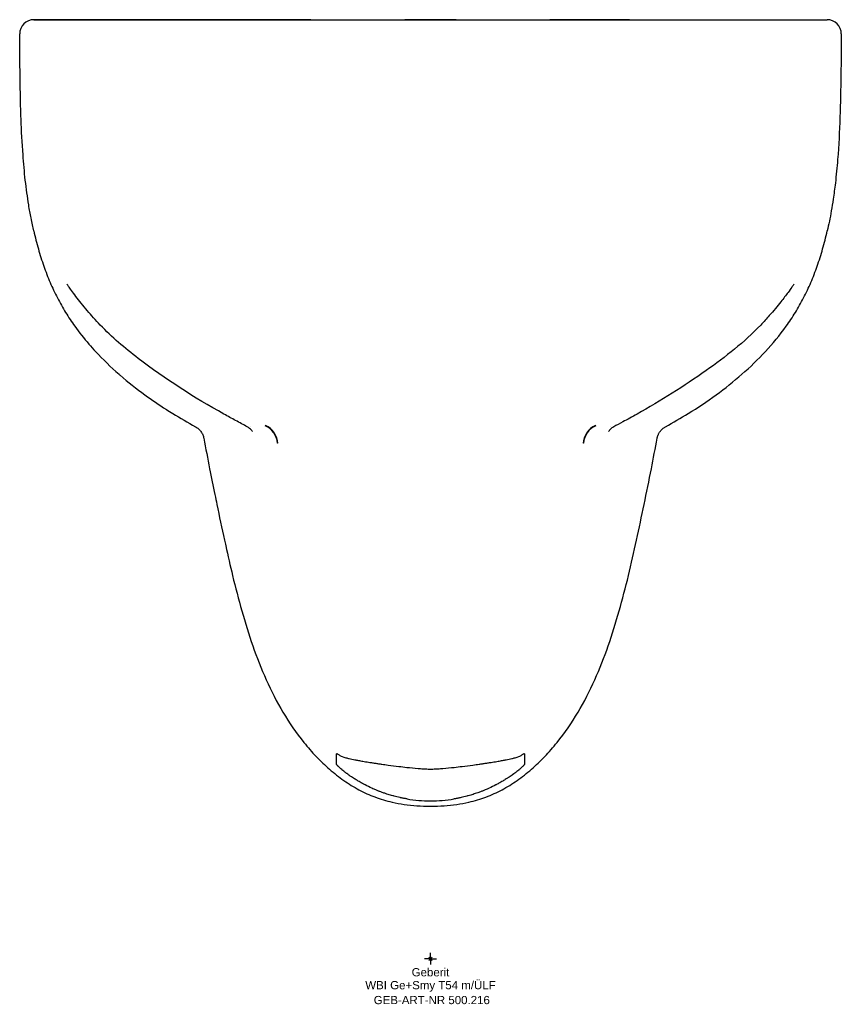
# Model space of a CAD drawing. Header units: millimetres. Extents: x -175 to 175, y -19 to 400.
import ezdxf
from ezdxf.enums import TextEntityAlignment as Align

# ---------------------------------------------------------------- set-up
doc = ezdxf.new("R2010")
doc.units = ezdxf.units.MM
doc.layers.get('0').update_dxf_attribs({"linetype": 'CONTINUOUS'})
for name, color, linetype, lineweight in [('Arbeitspunkt(DIN)', 7, 'CONTINUOUS', 25), ('GEB-ART-NR', 1, 'CONTINUOUS', 18), ('GEB-BEZUG', 2, 'CONTINUOUS', 25), ('GEB-TEXT', 5, 'CONTINUOUS', 18)]:
    doc.layers.add(name, color=color, linetype=linetype, lineweight=lineweight)
doc.layers.add('GEB-KONTUR-A', color=5, linetype='CONTINUOUS')
doc.styles.get("Standard").update_dxf_attribs({"font": 'arial.ttf'})

# ---------------------------------------------------------------- blocks, each defined once
blk = doc.blocks.new('Einfügepunkt')
at = {"layer": 'GEB-BEZUG'}
for p, q in [((-0.71, -0.71), (0.71, 0.71)), ((-0.71, 0.71), (0.71, -0.71))]:
    blk.add_line(p, q, dxfattribs=at)

msp = doc.modelspace()

# ---------------------------------------------------------------- linework, layer by layer
at = {"layer": 'Arbeitspunkt(DIN)', "ltscale": 25}
for q in [(-2.5, 0), (0, 2.5), (0, -2.5), (2.5, 0)]:
    msp.add_line((0, 0), q, dxfattribs=at)
at = {"layer": 'GEB-KONTUR-A', "ltscale": 25}
for p, q in [((-163.65, 399.93), (-163.65, 399.93)), ((11, 399.99), (10.97, 399.99)), ((17.76, 400), (17.76, 400)), ((163.65, 399.93), (163.65, 399.93)), ((-78.04, 226.59), (-78.04, 226.59)), ((-76.71, 226.65), (-76.71, 226.65)), ((76.71, 226.65), (76.71, 226.65)), ((78.04, 226.59), (78.04, 226.59)), ((-40, 87.3), (-40, 87.33)), ((40, 87.3), (40, 87.33))]:
    msp.add_line(p, q, dxfattribs=at)
msp.add_arc((-168.99, 394), 6, 90, 180.2505, dxfattribs=at)
for centre, major_axis, ratio, start_param, end_param in [((168.99, 394), (4.52, 3.95), 1, 5.560631, 7.1358), ((-74.07, 218.87), (3.9, 8.09), 0.992492, 5.243626, 6.312618), ((-73.96, 218.82), (3.77, 8.23), 0.992458, 5.223274, 6.293665), ((73.96, 218.82), (-3.77, 8.23), 0.992458, 6.272705, 7.343096), ((74.07, 218.87), (-3.9, 8.09), 0.992492, 6.253752, 7.322745), ((-19.17, 118.86), (-33.09, 32.97), 0.575232, 2.587889, 2.617964), ((19.17, 118.86), (-33.09, -32.97), 0.575232, 0.523628, 0.553703), ((61.78, 518.02), (-71.33, -450.02), 0.366865, 6.28045, 6.340348), ((-61.78, 518.02), (71.33, -450.02), 0.366865, 6.226022, 6.28592)]:
    msp.add_ellipse(centre, major_axis=major_axis, ratio=ratio, start_param=start_param, end_param=end_param, dxfattribs=at)
for points, knots in [([(-54, 399.99), (-60.68, 399.99), (-66.08, 400), (-82.66, 400), (-86.08, 400), (-97.05, 400), (-100.76, 400), (-143.53, 400), (-158.88, 400), (-168.99, 400)], [0.000349, 0.000349, 0.000349, 0.000349, 2.003806, 2.003806, 4.777243, 4.777243, 7.078976, 7.078976, 8.085549, 8.085549, 8.085549, 8.085549]), ([(-168.94, 399.99), (-168.93, 399.99), (-168.92, 399.99), (-168.9, 400), (-168.89, 400), (-168.85, 400), (-168.84, 400), (-168.8, 400), (-168.78, 400), (-168.74, 400), (-168.71, 400), (-168.68, 400), (-168.68, 400), (-168.67, 400)], [0.179678, 0.179678, 0.179678, 0.179678, 0.2199939, 0.2199939, 0.2782851, 0.2782851, 0.3370532, 0.3370532, 0.395464, 0.395464, 0.4528773, 0.4528773, 0.472149, 0.472149, 0.472149, 0.472149]), ([(-168.67, 400), (-163.42, 400), (-158.17, 399.99), (-140.32, 399.99), (-127.71, 399.99), (-94.7, 399.99), (-74.3, 399.99), (-53.9, 399.99)], [0, 0, 0, 0, 1.573854, 1.573854, 5.358436, 5.358436, 11.479334, 11.479334, 11.479334, 11.479334]), ([(-166.69, 399.93), (-166.68, 399.93), (-166.64, 399.93), (-166.58, 399.93), (-166.52, 399.94), (-166.46, 399.94), (-166.39, 399.94), (-166.32, 399.94), (-166.24, 399.94), (-166.17, 399.95), (-166.09, 399.95), (-166.01, 399.95), (-165.92, 399.95), (-165.81, 399.95), (-165.7, 399.95), (-165.58, 399.95), (-165.45, 399.95), (-165.36, 399.95), (-165.32, 399.95), (-165.31, 399.95), (-165.27, 399.95), (-165.25, 399.95), (-165.22, 399.95)], [0, 0, 0, 0, 0.0218775, 0.0456104, 0.0704974, 0.0966636, 0.1242067, 0.1526741, 0.1811833, 0.2094496, 0.23773, 0.267327, 0.3001239, 0.3366359, 0.3759407, 0.4172795, 0.4608263, 0.5, 0.5, 0.5067382, 0.5067382, 0.5321807, 0.5321807, 0.5321807, 0.5321807]), ([(-164.56, 399.94), (-164.53, 399.94), (-164.5, 399.94), (-164.43, 399.94), (-164.39, 399.94), (-164.3, 399.94), (-164.26, 399.94), (-164.17, 399.94), (-164.13, 399.94), (-164.04, 399.93), (-163.99, 399.93), (-163.89, 399.93), (-163.84, 399.93), (-163.75, 399.93), (-163.71, 399.93), (-163.65, 399.93), (-163.64, 399.93), (-163.61, 399.93), (-163.59, 399.93), (-163.57, 399.93)], [0.7275187, 0.7275187, 0.7275187, 0.7275187, 0.7505405, 0.7505405, 0.7849278, 0.7849278, 0.8191145, 0.8191145, 0.8535223, 0.8535223, 0.8885422, 0.8885422, 0.9245611, 0.9245611, 0.9552777, 0.9552777, 0.9619618, 0.9619618, 0.9746929, 0.9746929, 0.9746929, 0.9746929]), ([(-163.46, 399.93), (-163.44, 399.93), (-163.41, 399.93), (-163.33, 399.93), (-163.28, 399.93), (-163.2, 399.93), (-163.19, 399.93), (-163.12, 399.93), (-163.05, 399.93), (-162.89, 399.93), (-162.78, 399.93), (-162.54, 399.93), (-162.4, 399.93), (-162.17, 399.93), (-162.09, 399.93), (-161.98, 399.93), (-161.96, 399.93), (-161.73, 399.93), (-161.51, 399.93), (-161.02, 399.94), (-160.76, 399.94), (-160.45, 399.94), (-160.41, 399.94), (-160.15, 399.94), (-159.93, 399.94), (-159.6, 399.94), (-159.5, 399.94), (-159.24, 399.94), (-159.07, 399.94), (-158.71, 399.94), (-158.52, 399.94), (-158.24, 399.94), (-158.15, 399.94), (-158.04, 399.94), (-158.01, 399.94), (-157.72, 399.94), (-157.44, 399.94), (-157.16, 399.94), (-157.15, 399.94), (-156.88, 399.94), (-156.6, 399.94), (-156.27, 399.94), (-156.23, 399.94), (-156.09, 399.94), (-155.98, 399.94), (-155.64, 399.94), (-155.41, 399.94), (-154.95, 399.94), (-154.72, 399.94), (-154.37, 399.94), (-154.25, 399.94), (-153.77, 399.94), (-153.4, 399.94), (-153.02, 399.94), (-153.01, 399.94), (-152.6, 399.94), (-152.17, 399.94), (-151.26, 399.94), (-150.77, 399.94), (-149.7, 399.94), (-149.12, 399.94), (-147.87, 399.94), (-147.2, 399.95), (-146.43, 399.95), (-146.36, 399.95), (-146.07, 399.95), (-145.86, 399.95), (-145.15, 399.95), (-144.65, 399.95), (-143.23, 399.95), (-142.3, 399.95), (-140.33, 399.95), (-139.28, 399.95), (-138.15, 399.95), (-138.09, 399.95), (-136.83, 399.95), (-135.59, 399.95), (-134.25, 399.95), (-134.17, 399.95), (-132.79, 399.95), (-131.43, 399.95), (-129.83, 399.95), (-129.61, 399.95), (-129.24, 399.95), (-129.1, 399.95), (-127.62, 399.95), (-126.27, 399.95), (-124.57, 399.95), (-124.26, 399.95), (-122.21, 399.95), (-120.44, 399.95), (-118.53, 399.95), (-118.43, 399.95), (-117.34, 399.95), (-116.34, 399.95), (-114.59, 399.95), (-113.86, 399.95), (-113.08, 399.95), (-113.04, 399.95), (-112.96, 399.95), (-112.91, 399.95), (-111.82, 399.95), (-110.77, 399.95), (-109.16, 399.95), (-108.62, 399.95), (-107.85, 399.95), (-107.63, 399.95), (-107.19, 399.95), (-106.98, 399.95), (-105.69, 399.95), (-104.6, 399.95), (-102.84, 399.95), (-102.17, 399.95), (-100.76, 399.95), (-100.02, 399.95), (-98.11, 399.95), (-96.95, 399.95), (-95.66, 399.95), (-95.53, 399.95), (-95.4, 399.95), (-94.18, 399.95), (-92.98, 399.95), (-90.92, 399.95), (-90.07, 399.95), (-88.95, 399.95), (-88.68, 399.95), (-87.39, 399.95), (-86.36, 399.95), (-84.52, 399.95), (-83.71, 399.95), (-82.76, 399.95), (-82.63, 399.95), (-82.38, 399.95), (-82.26, 399.95), (-81.4, 399.95), (-80.65, 399.95), (-79.83, 399.95), (-79.76, 399.95), (-78.94, 399.95), (-78.19, 399.96), (-77.12, 399.96), (-76.79, 399.96), (-75.96, 399.96), (-75.46, 399.96), (-74.38, 399.96), (-73.79, 399.96), (-72.94, 399.96), (-72.67, 399.96), (-71.66, 399.96), (-70.91, 399.96), (-70.09, 399.96), (-69.98, 399.96), (-69.86, 399.96), (-69.5, 399.96), (-69.18, 399.96), (-68.34, 399.96), (-67.81, 399.96), (-67.07, 399.96), (-66.86, 399.96), (-66.01, 399.96), (-65.37, 399.96), (-64.26, 399.96), (-63.79, 399.96), (-62.88, 399.96), (-62.44, 399.96), (-61.32, 399.96), (-60.64, 399.96), (-59.63, 399.96), (-59.29, 399.96), (-58.16, 399.96), (-57.36, 399.96), (-56.27, 399.96), (-55.98, 399.96), (-55.53, 399.96), (-55.37, 399.96), (-54.53, 399.96), (-53.83, 399.96), (-52.89, 399.96), (-52.63, 399.96), (-51.48, 399.96), (-50.58, 399.96), (-49.53, 399.96), (-49.39, 399.96), (-48.3, 399.96), (-47.37, 399.96), (-45.59, 399.96), (-44.75, 399.96), (-43.5, 399.96), (-43.08, 399.96), (-42.3, 399.96), (-41.93, 399.96), (-40.8, 399.96), (-40.02, 399.96), (-39.21, 399.96), (-39.16, 399.96), (-38.38, 399.96), (-37.64, 399.96), (-36.45, 399.96), (-36, 399.96), (-35.22, 399.96), (-34.89, 399.96), (-33.78, 399.96), (-33, 399.96), (-32.13, 399.96), (-32.05, 399.96), (-31.28, 399.96), (-30.6, 399.96), (-29.4, 399.96), (-28.89, 399.96), (-28.13, 399.96), (-27.88, 399.96), (-27.59, 399.96), (-27.55, 399.96), (-26.65, 399.96), (-25.78, 399.96), (-24.88, 399.96), (-24.83, 399.96), (-23.89, 399.96), (-22.98, 399.96), (-21.79, 399.96), (-21.5, 399.96), (-20.47, 399.96), (-19.73, 399.96), (-17.85, 399.96), (-16.72, 399.96), (-15.09, 399.96), (-14.59, 399.96), (-13.36, 399.96), (-12.64, 399.96), (-10.59, 399.96), (-9.26, 399.96), (-6.5, 399.96), (-5.07, 399.96), (-2.43, 399.96), (-1.21, 399.96), (0, 399.96)], [0, 0, 0, 0, 0.009495, 0.009495, 0.019086, 0.019086, 0.02102, 0.02102, 0.029657, 0.029657, 0.040378, 0.040378, 0.052187, 0.052187, 0.057843, 0.057843, 0.059515, 0.059515, 0.073585, 0.073585, 0.087787, 0.087787, 0.089731, 0.089731, 0.100644, 0.100644, 0.104989, 0.104989, 0.112482, 0.112482, 0.120343, 0.120343, 0.12395, 0.12395, 0.125, 0.125, 0.135609, 0.135609, 0.135791, 0.135791, 0.146076, 0.146076, 0.147438, 0.147438, 0.151302, 0.151302, 0.159166, 0.159166, 0.166833, 0.166833, 0.170719, 0.170719, 0.182373, 0.182373, 0.182491, 0.182491, 0.195245, 0.195245, 0.209469, 0.209469, 0.225286, 0.225286, 0.242832, 0.242832, 0.244727, 0.244727, 0.25, 0.25, 0.262367, 0.262367, 0.284179, 0.284179, 0.307385, 0.307385, 0.308674, 0.308674, 0.33478, 0.33478, 0.336244, 0.336244, 0.363217, 0.363217, 0.367525, 0.367525, 0.370318, 0.370318, 0.395951, 0.395951, 0.401721, 0.401721, 0.433434, 0.433434, 0.435223, 0.435223, 0.452579, 0.452579, 0.465028, 0.465028, 0.465695, 0.465695, 0.466474, 0.466474, 0.483995, 0.483995, 0.492965, 0.492965, 0.496584, 0.496584, 0.5, 0.5, 0.517525, 0.517525, 0.52804, 0.52804, 0.53965, 0.53965, 0.557667, 0.557667, 0.559347, 0.559629, 0.559629, 0.577853, 0.577853, 0.590463, 0.590463, 0.594495, 0.594495, 0.609575, 0.609575, 0.621365, 0.621365, 0.623226, 0.623226, 0.625, 0.625, 0.635674, 0.635674, 0.63673, 0.63673, 0.647375, 0.647375, 0.652039, 0.652039, 0.659064, 0.659064, 0.667298, 0.667298, 0.67105, 0.67105, 0.681479, 0.681479, 0.682515, 0.683059, 0.683059, 0.6875, 0.6875, 0.694837, 0.694837, 0.697715, 0.697715, 0.706564, 0.706564, 0.71299, 0.71299, 0.719085, 0.719085, 0.728367, 0.728367, 0.733005, 0.733005, 0.743851, 0.743851, 0.747886, 0.747886, 0.75, 0.75, 0.759451, 0.759451, 0.762906, 0.762906, 0.775175, 0.775175, 0.777155, 0.777155, 0.789922, 0.789922, 0.8013, 0.8013, 0.806974, 0.806974, 0.811937, 0.811937, 0.822443, 0.822443, 0.823031, 0.823031, 0.833036, 0.833036, 0.839185, 0.839185, 0.843643, 0.843643, 0.854239, 0.854239, 0.855409, 0.855409, 0.864649, 0.864649, 0.871638, 0.871638, 0.875, 0.875, 0.87554, 0.87554, 0.887288, 0.887288, 0.88785, 0.88785, 0.900121, 0.900121, 0.904033, 0.904033, 0.914146, 0.914146, 0.929458, 0.929458, 0.936277, 0.936277, 0.946117, 0.946117, 0.964124, 0.964124, 0.983523, 0.983523, 1, 1, 1, 1]), ([(-17.74, 400), (-17.62, 400), (-17.49, 400), (-17.35, 400), (-17.26, 400), (-17.17, 400), (-17.07, 400), (-16.91, 400), (-16.73, 400), (-16.54, 400), (-16.4, 400), (-16.24, 400), (-16.08, 400), (-15.9, 400), (-15.71, 399.99), (-15.51, 399.99), (-15.3, 399.99), (-15.09, 399.99), (-14.87, 399.99), (-14.65, 399.99), (-14.42, 399.99), (-14.19, 399.99), (-14.1, 399.99), (-14, 399.99), (-13.91, 399.99)], [0.59041, 0.59041, 0.59041, 0.59041, 0.6118577, 0.6118577, 0.6118577, 0.6249088, 0.6249088, 0.6249088, 0.6469029, 0.6469029, 0.6469029, 0.6638393, 0.6638393, 0.6638393, 0.6831597, 0.6831597, 0.6831597, 0.702467, 0.702467, 0.702467, 0.7216341, 0.7216341, 0.7216341, 0.7290801, 0.7290801, 0.7290801, 0.7290801]), ([(-13.91, 399.99), (-12.6, 399.99), (-11.02, 399.99), (-7.57, 399.99), (-5.65, 399.99), (-2.48, 399.98), (-1.24, 399.98), (0, 399.98)], [0, 0, 0, 0, 0.597092, 0.597092, 1.197121, 1.197121, 1.568211, 1.568211, 1.568211, 1.568211]), ([(0, 399.98), (1.98, 399.98), (3.98, 399.99), (7.75, 399.99), (9.57, 399.99), (12.77, 399.99), (14.2, 399.99), (16.39, 400), (17.22, 400), (17.76, 400)], [0, 0, 0, 0, 0.593362, 0.593362, 1.193725, 1.193725, 1.797888, 1.797888, 2.369058, 2.369058, 2.369058, 2.369058]), ([(0, 399.96), (1.21, 399.96), (2.43, 399.96), (5.07, 399.96), (6.5, 399.96), (9.26, 399.96), (10.59, 399.96), (13.14, 399.96), (14.37, 399.96), (16.72, 399.96), (17.85, 399.96), (20.01, 399.96), (21.05, 399.96), (23.03, 399.96), (23.97, 399.96), (25.78, 399.96), (26.69, 399.96), (27.59, 399.96), (28.4, 399.96), (29.16, 399.96), (30.69, 399.96), (31.47, 399.96), (33.01, 399.96), (33.79, 399.96), (35.34, 399.96), (36.13, 399.96), (37.69, 399.96), (38.47, 399.96), (40.02, 399.96), (40.8, 399.96), (42.35, 399.96), (43.14, 399.96), (44.58, 399.96), (45.24, 399.96), (46.08, 399.96), (46.25, 399.96), (47.37, 399.96), (48.3, 399.96), (50.29, 399.96), (51.33, 399.96), (53.33, 399.96), (54.27, 399.96), (55.37, 399.96), (55.53, 399.96), (56.77, 399.96), (57.86, 399.96), (59.97, 399.96), (60.98, 399.96), (62.91, 399.96), (63.82, 399.96), (65.58, 399.96), (66.43, 399.96), (67.81, 399.96), (68.34, 399.96), (69.19, 399.96), (69.51, 399.96), (70.69, 399.96), (71.55, 399.96), (73.26, 399.96), (74.11, 399.96), (75.79, 399.96), (76.62, 399.96), (78.27, 399.96), (79.09, 399.95), (80.65, 399.95), (81.4, 399.95), (82.26, 399.95), (82.38, 399.95), (83.45, 399.95), (84.39, 399.95), (86.36, 399.95), (87.39, 399.95), (89.53, 399.95), (90.65, 399.95), (92.98, 399.95), (94.18, 399.95), (96.69, 399.95), (97.99, 399.95), (100.7, 399.95), (102.11, 399.95), (104.6, 399.95), (105.69, 399.95), (107.21, 399.95), (107.64, 399.95), (109.74, 399.95), (111.38, 399.95), (114.81, 399.95), (116.59, 399.95), (120.24, 399.95), (122.12, 399.95), (125.81, 399.95), (127.63, 399.95), (130.42, 399.95), (131.42, 399.95), (132.98, 399.95), (133.55, 399.95), (135.45, 399.95), (136.76, 399.95), (139.17, 399.95), (140.27, 399.95), (142.3, 399.95), (143.23, 399.95), (144.65, 399.95), (145.15, 399.95), (145.94, 399.95), (146.22, 399.95), (147.2, 399.95), (147.87, 399.94), (149.12, 399.94), (149.7, 399.94), (150.77, 399.94), (151.26, 399.94), (152.18, 399.94), (152.6, 399.94), (153.39, 399.94), (153.77, 399.94), (154.49, 399.94), (154.84, 399.94), (155.53, 399.94), (155.87, 399.94), (156.53, 399.94), (156.85, 399.94), (157.44, 399.94), (157.72, 399.94), (158.01, 399.94), (158.04, 399.94), (158.35, 399.94), (158.63, 399.94), (159.17, 399.94), (159.44, 399.94), (159.97, 399.94), (160.23, 399.94), (160.76, 399.94), (161.02, 399.94), (161.54, 399.93), (161.78, 399.93), (162.26, 399.93), (162.48, 399.93), (162.88, 399.93), (163.05, 399.93), (163.32, 399.93), (163.41, 399.93), (163.46, 399.93)], [0, 0, 0, 0, 0.016477, 0.016477, 0.0358756, 0.0358756, 0.0538831, 0.0538831, 0.0705421, 0.0705421, 0.0858545, 0.0858545, 0.0998787, 0.0998787, 0.1127117, 0.1127117, 0.1244605, 0.125, 0.125, 0.1353513, 0.1353513, 0.1458475, 0.1458475, 0.156361, 0.156361, 0.1669694, 0.1669694, 0.1775646, 0.1775646, 0.1880707, 0.1880707, 0.1987077, 0.1987077, 0.2077266, 0.2077266, 0.2100835, 0.2100835, 0.2228471, 0.2228471, 0.2370941, 0.2370941, 0.25, 0.25, 0.2521138, 0.2521138, 0.2669952, 0.2669952, 0.2809154, 0.2809154, 0.2934364, 0.2934364, 0.3051626, 0.3051626, 0.3125, 0.3125, 0.3169413, 0.3169413, 0.3289496, 0.3289496, 0.3409361, 0.3409361, 0.3526249, 0.3526249, 0.3643256, 0.3643256, 0.375, 0.375, 0.3767741, 0.3767741, 0.3904252, 0.3904252, 0.4055052, 0.4055052, 0.4221472, 0.4221472, 0.4403711, 0.4403711, 0.4603503, 0.4603503, 0.4824753, 0.4824753, 0.5, 0.5, 0.5070355, 0.5070355, 0.5343066, 0.5343066, 0.5647781, 0.5647781, 0.5982779, 0.5982779, 0.6324707, 0.6324707, 0.6522939, 0.6522939, 0.6637497, 0.6637497, 0.691321, 0.691321, 0.7158191, 0.7158191, 0.7376331, 0.7376331, 0.75, 0.75, 0.7571681, 0.7571681, 0.7747143, 0.7747143, 0.790531, 0.790531, 0.804755, 0.804755, 0.8175085, 0.8175085, 0.8292815, 0.8292815, 0.8408342, 0.8408342, 0.8525623, 0.8525623, 0.8643914, 0.8643914, 0.875, 0.875, 0.8760503, 0.8760503, 0.887518, 0.887518, 0.8993557, 0.8993557, 0.9122125, 0.9122125, 0.9264147, 0.9264147, 0.9421569, 0.9421569, 0.9596219, 0.9596219, 0.9789801, 0.9789801, 1, 1, 1, 1]), ([(53.9, 399.99), (87.23, 399.99), (120.55, 399.99), (158.81, 399.99), (163.74, 400), (168.67, 400)], [0, 0, 0, 0, 10.000181, 10.000181, 11.479317, 11.479317, 11.479317, 11.479317]), ([(84.77, 400), (82.2, 400), (79.44, 400), (66.47, 400), (60.11, 399.99), (54, 399.99)], [0.000001, 0.000001, 0.000001, 0.000001, 0.772177, 0.772177, 1.515162, 1.515162, 1.515162, 1.515162]), ([(84.77, 400), (92.14, 400), (94.71, 400), (114.83, 400), (120.29, 400), (137.12, 400), (157.21, 400), (168.99, 400)], [-7.932334, -7.932334, -7.932334, -7.932334, -4.685237, -4.685237, -3.534013, -3.534013, -0.000141, -0.000141, -0.000141, -0.000141]), ([(163.57, 399.93), (163.59, 399.93), (163.61, 399.93), (163.68, 399.93), (163.74, 399.93), (163.84, 399.93), (163.89, 399.93), (163.99, 399.93), (164.04, 399.93), (164.13, 399.94), (164.17, 399.94), (164.26, 399.94), (164.31, 399.94), (164.39, 399.94), (164.44, 399.94), (164.51, 399.94), (164.54, 399.94), (164.57, 399.94)], [0.0255847, 0.0255847, 0.0255847, 0.0255847, 0.0380382, 0.0380382, 0.0754394, 0.0754394, 0.1114602, 0.1114602, 0.1464828, 0.1464828, 0.1808932, 0.1808932, 0.2150821, 0.2150821, 0.2494706, 0.2494706, 0.2728596, 0.2728596, 0.2728596, 0.2728596]), ([(163.91, 399.93), (164.24, 399.94), (164.5, 399.94), (164.93, 399.94), (165.09, 399.94), (165.22, 399.95)], [0.9969034, 0.9969034, 0.9969034, 0.9969034, 1.421498, 1.421498, 1.8401289, 1.8401289, 1.8401289, 1.8401289]), ([(165.22, 399.95), (165.25, 399.95), (165.28, 399.95), (165.31, 399.95), (165.32, 399.95), (165.37, 399.95), (165.45, 399.95), (165.58, 399.95), (165.7, 399.95), (165.82, 399.95), (165.92, 399.95), (166.01, 399.95), (166.09, 399.95), (166.17, 399.95), (166.24, 399.94), (166.32, 399.94), (166.39, 399.94), (166.46, 399.94), (166.52, 399.94), (166.58, 399.93), (166.64, 399.93), (166.68, 399.93), (166.69, 399.93)], [0.4678074, 0.4678074, 0.4678074, 0.4678074, 0.4932618, 0.4932618, 0.5, 0.5, 0.5391737, 0.5827205, 0.6240593, 0.6633641, 0.6998761, 0.732673, 0.76227, 0.7905504, 0.8188167, 0.8473259, 0.8757933, 0.9033364, 0.9295026, 0.9543896, 0.9781225, 1, 1, 1, 1]), ([(168.67, 400), (168.68, 400), (168.68, 400), (168.72, 400), (168.74, 400), (168.78, 400), (168.8, 400), (168.84, 400), (168.86, 400), (168.89, 400), (168.9, 400), (168.92, 399.99), (168.93, 399.99), (168.94, 399.99)], [0.527851, 0.527851, 0.527851, 0.527851, 0.5471227, 0.5471227, 0.604536, 0.604536, 0.6629468, 0.6629468, 0.7217149, 0.7217149, 0.7800061, 0.7800061, 0.820322, 0.820322, 0.820322, 0.820322]), ([(-169, 310), (-169.38, 311.69), (-169.78, 313.53), (-170.5, 317.27), (-170.83, 319.14), (-171.68, 324.39), (-172.18, 328.01), (-172.99, 335.21), (-173.31, 338.86), (-173.95, 347.53), (-174.21, 352.58), (-174.53, 361.45), (-174.63, 365.24), (-174.79, 373.21), (-174.84, 377.46), (-174.94, 385.83), (-174.97, 389.96), (-174.99, 393.97)], [0, 0, 0, 0, 0.757502, 0.757502, 1.416126, 1.416126, 2.523447, 2.523447, 3.607099, 3.607099, 5.146605, 5.146605, 6.281828, 6.281828, 7.539482, 7.539482, 8.871254, 8.871254, 8.871254, 8.871254]), ([(-174.99, 393.97), (-174.99, 393.97), (-174.99, 393.97), (-174.99, 393.97), (-174.99, 393.97), (-174.99, 393.97)], [0.98332751, 0.98332751, 0.98332751, 0.98332751, 0.98722066, 0.98722066, 1, 1, 1, 1]), ([(174.99, 393.97), (174.96, 388.4), (174.91, 382.5), (174.74, 370.44), (174.63, 364.44), (174.21, 352.45), (173.91, 346.5), (173.16, 337.13), (172.84, 333.75), (172.17, 328.1), (171.87, 325.78), (171.03, 320.16), (170.46, 316.96), (169.6, 312.68), (169.3, 311.29), (169, 310)], [0, 0, 0, 0, 1.850019, 1.850019, 3.639926, 3.639926, 5.458868, 5.458868, 6.465402, 6.465402, 7.184293, 7.184293, 8.286964, 8.286964, 8.867998, 8.867998, 8.867998, 8.867998]), ([(-169, 310), (-168.4, 307.38), (-167.75, 304.83), (-166.33, 299.85), (-165.56, 297.41), (-163.89, 292.66), (-162.99, 290.35), (-161.06, 285.84), (-160.03, 283.64), (-157.83, 279.38), (-156.66, 277.31), (-154.19, 273.29), (-152.88, 271.34), (-149.62, 266.8), (-147.61, 264.27), (-144.58, 260.75), (-143.63, 259.7), (-139.51, 255.26), (-136.17, 252.03), (-132.49, 248.82), (-132.33, 248.68), (-128.8, 245.63), (-125.29, 242.85), (-118.69, 238.04), (-115.64, 235.95), (-111.61, 233.37), (-110.7, 232.8), (-109.79, 232.23), (-106.62, 230.27), (-103.39, 228.39), (-100.08, 226.57)], [0.3705921, 0.3705921, 0.3705921, 0.3705921, 0.4110713, 0.4110713, 0.4515508, 0.4515508, 0.4920301, 0.4920301, 0.5325094, 0.5325094, 0.5729887, 0.5729887, 0.6134681, 0.6134681, 0.6697383, 0.6697383, 0.6944275, 0.6944275, 0.7753866, 0.7753866, 0.7791215, 0.7791215, 0.8563461, 0.8563461, 0.9192212, 0.9192212, 0.937307, 0.937307, 0.937307, 1, 1, 1, 1]), ([(100.08, 226.57), (103.39, 228.39), (110.81, 232.71), (121.8, 240.06), (132.82, 248.81), (142.86, 258.48), (150.27, 267.44), (155.49, 275.24), (159.01, 281.45), (162.1, 288.03), (164.79, 294.97), (167.11, 302.29), (168.4, 307.38), (169, 310)], [0, 0, 0, 0, 0.0626957, 0.1436546, 0.2246135, 0.3055725, 0.3865314, 0.4270108, 0.4674903, 0.5079697, 0.5484492, 0.5889287, 0.6294081, 0.6294081, 0.6294081, 0.6294081]), ([(-140.66, 269.95), (-142.6, 271.98), (-144.49, 274.07), (-148, 278.2), (-149.65, 280.3), (-151.74, 283.05), (-152.37, 283.92), (-153.41, 285.34), (-153.84, 285.93), (-154.45, 286.77), (-154.67, 287.08), (-154.88, 287.34), (-154.92, 287.4), (-154.92, 287.4)], [0.000112, 0.000112, 0.000112, 0.000112, 0.844396, 0.844396, 1.7402, 1.7402, 2.184306, 2.184306, 2.564419, 2.564419, 2.857271, 2.857271, 3.008349, 3.008349, 3.008349, 3.008349]), ([(154.92, 287.4), (154.92, 287.4), (154.91, 287.39), (154.84, 287.3), (154.75, 287.18), (154.45, 286.78), (154.2, 286.43), (153.47, 285.42), (152.91, 284.65), (151.41, 282.62), (150.38, 281.24), (147.77, 277.95), (146.11, 275.94), (143.16, 272.61), (141.92, 271.27), (140.66, 269.95)], [1.000308, 1.000308, 1.000308, 1.000308, 1.077387, 1.077387, 1.252806, 1.252806, 1.537139, 1.537139, 1.984297, 1.984297, 2.629978, 2.629978, 3.463143, 3.463143, 4.011198, 4.011198, 4.011198, 4.011198]), ([(-87.97, 231.99), (-100.67, 239.03), (-112.96, 246.91), (-130.21, 260.07), (-135.69, 264.77), (-140.66, 269.95)], [0, 0, 0, 0, 4.358045, 4.358045, 6.514079, 6.514079, 6.514079, 6.514079]), ([(140.66, 269.95), (133.68, 262.67), (125.68, 256.35), (107.93, 243.87), (98.12, 237.62), (87.97, 231.99)], [0, 0, 0, 0, 3.031442, 3.031442, 6.513157, 6.513157, 6.513157, 6.513157]), ([(-78.04, 226.59), (-79.57, 227.41), (-81.27, 228.33), (-84.63, 230.15), (-86.31, 231.08), (-87.97, 231.99)], [0, 0, 0, 0, 0.614663, 0.614663, 1.18306, 1.18306, 1.18306, 1.18306]), ([(87.97, 231.99), (85.93, 230.86), (83.85, 229.72), (80.55, 227.94), (79.24, 227.23), (78.04, 226.59)], [0, 0, 0, 0, 0.699894, 0.699894, 1.182777, 1.182777, 1.182777, 1.182777]), ([(-100.08, 226.57), (-99.63, 226.33), (-99.21, 226.03), (-98.44, 225.35), (-98.08, 224.96), (-97.47, 224.12), (-97.21, 223.66), (-96.81, 222.71), (-96.66, 222.22), (-96.57, 221.72)], [0.0002054, 0.0002054, 0.0002054, 0.0002054, 0.1533006, 0.1533006, 0.3102019, 0.3102019, 0.467041, 0.467041, 0.619849, 0.619849, 0.619849, 0.619849]), ([(-75.86, 224.56), (-75.86, 224.56), (-75.86, 224.56), (-75.9, 224.62), (-75.97, 224.76), (-76.25, 225.14), (-76.43, 225.36), (-76.89, 225.81), (-77.18, 226.05), (-77.67, 226.38), (-77.86, 226.49), (-78.04, 226.59)], [0.5652118, 0.5652118, 0.5652118, 0.5652118, 0.6106024, 0.6106024, 0.7764484, 0.7764484, 0.9112482, 0.9112482, 1.0504983, 1.0504983, 1.1229204, 1.1229204, 1.1229204, 1.1229204]), ([(-70.4, 227.08), (-70.4, 227.08), (-70.39, 227.08), (-70.39, 227.08), (-70.38, 227.08), (-70.38, 227.08), (-70.38, 227.08), (-70.37, 227.08), (-70.36, 227.08), (-70.36, 227.08), (-70.35, 227.08), (-70.35, 227.08), (-70.34, 227.08), (-70.34, 227.08), (-70.33, 227.08), (-70.33, 227.08), (-70.32, 227.08), (-70.32, 227.09), (-70.32, 227.09), (-70.31, 227.09), (-70.31, 227.09), (-70.3, 227.09), (-70.3, 227.09), (-70.3, 227.09), (-70.29, 227.09), (-70.29, 227.09), (-70.29, 227.09), (-70.28, 227.09), (-70.28, 227.09), (-70.28, 227.09), (-70.27, 227.09)], [0.0000014, 0.0000014, 0.0000014, 0.0000014, 0.1250005, 0.1250005, 0.1250005, 0.2207558, 0.2207558, 0.2207558, 0.3665916, 0.3665916, 0.3665916, 0.4746729, 0.4746729, 0.4746729, 0.5835164, 0.5835164, 0.5835164, 0.6876373, 0.6876373, 0.6876373, 0.7679358, 0.7679358, 0.7679358, 0.8527622, 0.8527622, 0.8527622, 0.9329916, 0.9329916, 0.9329916, 1, 1, 1, 1]), ([(70.28, 227.09), (70.28, 227.09), (70.28, 227.09), (70.28, 227.09), (70.29, 227.09), (70.29, 227.09), (70.3, 227.09), (70.3, 227.09), (70.31, 227.09), (70.31, 227.09), (70.31, 227.09), (70.32, 227.09), (70.32, 227.08), (70.33, 227.08), (70.33, 227.08), (70.34, 227.08), (70.34, 227.08), (70.35, 227.08), (70.35, 227.08), (70.36, 227.08), (70.37, 227.08), (70.37, 227.08), (70.38, 227.08), (70.38, 227.08), (70.38, 227.08), (70.39, 227.08), (70.39, 227.08), (70.4, 227.08), (70.4, 227.08), (70.4, 227.08), (70.41, 227.08)], [0, 0, 0, 0, 0.0680985, 0.0680985, 0.0680985, 0.1845862, 0.1845862, 0.1845862, 0.2637304, 0.2637304, 0.2637304, 0.3517385, 0.3517385, 0.3517385, 0.4918829, 0.4918829, 0.4918829, 0.6001437, 0.6001437, 0.6001437, 0.7438462, 0.7438462, 0.7438462, 0.8412647, 0.8412647, 0.8412647, 0.9346783, 0.9346783, 0.9346783, 0.9999999, 0.9999999, 0.9999999, 0.9999999]), ([(78.04, 226.59), (77.47, 226.28), (76.98, 225.9), (76.47, 225.39), (76.35, 225.25), (76.08, 224.92), (75.97, 224.75), (75.88, 224.59), (75.86, 224.56), (75.86, 224.56)], [0, 0, 0, 0, 0.2187148, 0.2187148, 0.3077593, 0.3077593, 0.4526255, 0.4526255, 0.5572171, 0.5572171, 0.5572171, 0.5572171]), ([(96.57, 221.72), (96.6, 221.9), (96.64, 222.07), (96.69, 222.24), (96.73, 222.42), (96.79, 222.59), (96.85, 222.76), (96.86, 222.79), (96.86, 222.81), (96.87, 222.84), (96.93, 222.99), (96.99, 223.15), (97.06, 223.3), (97.14, 223.47), (97.22, 223.64), (97.32, 223.81), (97.41, 223.98), (97.51, 224.14), (97.62, 224.3), (97.72, 224.47), (97.84, 224.62), (97.96, 224.78), (98.08, 224.93), (98.2, 225.07), (98.33, 225.21), (98.46, 225.35), (98.6, 225.49), (98.74, 225.61), (98.88, 225.74), (99.03, 225.87), (99.18, 225.98), (99.33, 226.1), (99.49, 226.21), (99.65, 226.31), (99.79, 226.4), (99.93, 226.49), (100.08, 226.57)], [0.0000009, 0.0000009, 0.0000009, 0.0000009, 0.0863949, 0.0863949, 0.0863949, 0.1745469, 0.1745469, 0.1745469, 0.1877323, 0.1877323, 0.1877323, 0.2675088, 0.2675088, 0.2675088, 0.360003, 0.360003, 0.360003, 0.453628, 0.453628, 0.453628, 0.5477608, 0.5477608, 0.5477608, 0.6411184, 0.6411184, 0.6411184, 0.7334693, 0.7334693, 0.7334693, 0.8258555, 0.8258555, 0.8258555, 0.9182417, 0.9182417, 0.9182417, 0.9999951, 0.9999951, 0.9999951, 0.9999951]), ([(-96.57, 221.72), (-95.76, 217.39), (-94.93, 213.06), (-93.35, 205.05), (-92.61, 201.38), (-91.58, 196.31), (-91.29, 194.92), (-89.95, 188.46), (-88.87, 183.4), (-87.59, 177.54), (-87.41, 176.74), (-86.3, 171.69), (-85.33, 167.44), (-83.09, 158.18), (-81.8, 153.17), (-78.96, 143.19), (-77.42, 138.24), (-73.99, 128.42), (-72.1, 123.57), (-67.85, 114.08), (-65.49, 109.44), (-60.18, 100.5), (-57.22, 96.19), (-52.26, 90.06), (-50.52, 88.08), (-47.79, 85.22), (-46.86, 84.29), (-44.96, 82.47), (-43.99, 81.59), (-41.04, 79.02), (-39.01, 77.41), (-34.82, 74.48), (-32.67, 73.15), (-28.25, 70.79), (-25.98, 69.77), (-21.3, 68.03), (-18.88, 67.3), (-13.01, 65.95), (-9.49, 65.44), (-3.89, 65.06), (-1.98, 65), (0, 65)], [0.0000013, 0.0000013, 0.0000013, 0.0000013, 0.0663091, 0.0663091, 0.1226766, 0.1226766, 0.1441167, 0.1441167, 0.2219243, 0.2219243, 0.2342591, 0.2342591, 0.2997318, 0.2997318, 0.3775394, 0.3775394, 0.4553471, 0.4553471, 0.5331546, 0.5331546, 0.6109622, 0.6109622, 0.6887697, 0.6887697, 0.7276735, 0.7276735, 0.7471254, 0.7471254, 0.7665773, 0.7665773, 0.8054811, 0.8054811, 0.8443849, 0.8443849, 0.8832886, 0.8832886, 0.9221924, 0.9221924, 0.9740641, 0.9740641, 1, 1, 1, 1]), ([(-64.99, 219.58), (-64.99, 219.58), (-64.99, 219.57), (-65, 219.57), (-65, 219.57), (-65.01, 219.56), (-65.02, 219.58), (-65.06, 219.61), (-65.07, 219.61), (-65.1, 219.61), (-65.12, 219.62), (-65.15, 219.63), (-65.16, 219.62), (-65.17, 219.63)], [0, 0, 0, 0, 0.0031011, 0.0031011, 0.0063779, 0.0063779, 0.0251428, 0.0251428, 0.0473774, 0.0473774, 0.0677616, 0.0677616, 0.1030256, 0.1030256, 0.1030256, 0.1030256]), ([(0, 65), (1.98, 65), (7.73, 65.19), (15.65, 66.33), (23.72, 68.75), (30.52, 71.82), (36.97, 75.81), (42.06, 79.82), (45.93, 83.35), (49.65, 87.08), (55.75, 94.04), (63.13, 104.81), (70.21, 118.71), (75.88, 133.28), (80.5, 148.15), (84.39, 163.19), (87.8, 178.34), (91.02, 193.52), (93.95, 207.98), (95.76, 217.39), (96.57, 221.72)], [0, 0, 0, 0, 0.025936, 0.077808, 0.116711, 0.155615, 0.194519, 0.233423, 0.252875, 0.272327, 0.31123, 0.389038, 0.466845, 0.544653, 0.622461, 0.700268, 0.778076, 0.855883, 0.933691, 1, 1, 1, 1]), ([(65.17, 219.63), (65.16, 219.62), (65.15, 219.63), (65.13, 219.62), (65.12, 219.62), (65.08, 219.6), (65.07, 219.61), (65.04, 219.6), (65.03, 219.59), (65.01, 219.57), (65.01, 219.56), (65, 219.57), (65, 219.57), (64.99, 219.57), (64.99, 219.58), (64.99, 219.58)], [-0.06203978, -0.06203978, -0.06203978, -0.06203978, -0.0568503, -0.0568503, -0.05159637, -0.05159637, -0.03341, -0.03341, -0.01831913, -0.01831913, -0.00644426, -0.00644426, -0.00312904, -0.00312904, 0, 0, 0, 0]), ([(-40, 87.3), (-40, 87.35), (-39.98, 87.37), (-39.89, 87.38), (-39.82, 87.36), (-39.65, 87.27), (-39.53, 87.21), (-39.27, 87.04), (-39.12, 86.93), (-38.95, 86.81)], [0, 0, 0, 0, 0.2286498, 0.2286498, 0.4556732, 0.4556732, 0.6846455, 0.6846455, 0.9113462, 0.9113462, 0.9113462, 0.9113462]), ([(-40, 82.78), (-40, 83.42), (-40, 84.14), (-40, 85.64), (-40, 86.43), (-40, 87.3)], [0, 0, 0, 0, 4.747224, 4.747224, 9.026129, 9.026129, 9.026129, 9.026129]), ([(-38.95, 86.81), (-38.71, 86.64), (-38.43, 86.49), (-37.78, 86.19), (-37.4, 86.05), (-36.69, 85.81), (-36.38, 85.72), (-35.6, 85.5), (-35.11, 85.38), (-33.86, 85.09), (-33.07, 84.93), (-31.73, 84.66), (-31.22, 84.57), (-30.08, 84.36), (-29.45, 84.24), (-28.04, 84), (-27.25, 83.87), (-26.01, 83.67), (-25.58, 83.6), (-24.63, 83.45), (-24.12, 83.38), (-23.12, 83.23), (-22.63, 83.15), (-21.67, 83.01), (-21.2, 82.95), (-19.86, 82.76), (-18.97, 82.64), (-16.56, 82.32), (-15, 82.12), (-12.31, 81.79), (-11.19, 81.66), (-8.49, 81.36), (-6.91, 81.2), (-4.58, 81.01), (-3.84, 80.96), (-2.4, 80.87), (-1.7, 80.83), (-1, 80.81)], [0.000002, 0.000002, 0.000002, 0.000002, 0.3122, 0.3122, 0.642135, 0.642135, 0.870486, 0.870486, 1.183028, 1.183028, 1.610722, 1.610722, 1.858594, 1.858594, 2.14285, 2.14285, 2.466774, 2.466774, 2.638029, 2.638029, 2.830243, 2.830243, 3.010213, 3.010213, 3.176697, 3.176697, 3.481582, 3.481582, 3.988107, 3.988107, 4.343974, 4.343974, 4.835084, 4.835084, 5.061649, 5.061649, 5.276159, 5.276159, 5.276159, 5.276159]), ([(1, 80.81), (1.7, 80.83), (2.4, 80.87), (3.84, 80.96), (4.58, 81.01), (6.91, 81.2), (8.49, 81.36), (11.19, 81.66), (12.32, 81.79), (15.01, 82.12), (16.56, 82.32), (18.97, 82.64), (19.86, 82.76), (21.2, 82.95), (21.67, 83.01), (22.63, 83.15), (23.12, 83.23), (24.12, 83.38), (24.63, 83.45), (25.58, 83.6), (26.01, 83.67), (27.25, 83.87), (28.04, 84), (29.45, 84.24), (30.08, 84.36), (31.22, 84.57), (31.74, 84.66), (33.07, 84.93), (33.86, 85.09), (35.11, 85.38), (35.6, 85.5), (36.38, 85.72), (36.69, 85.81), (37.4, 86.05), (37.78, 86.19), (38.43, 86.49), (38.71, 86.64), (38.95, 86.81)], [0.000001, 0.000001, 0.000001, 0.000001, 0.210671, 0.210671, 0.433179, 0.433179, 0.915497, 0.915497, 1.264993, 1.264993, 1.762449, 1.762449, 2.061876, 2.061876, 2.225379, 2.225379, 2.402127, 2.402127, 2.5909, 2.5909, 2.759088, 2.759088, 3.077213, 3.077213, 3.356379, 3.356379, 3.599815, 3.599815, 4.019851, 4.019851, 4.326798, 4.326798, 4.55106, 4.55106, 4.875088, 4.875088, 5.181696, 5.181696, 5.181696, 5.181696]), ([(38.95, 86.81), (39.12, 86.93), (39.27, 87.04), (39.54, 87.21), (39.65, 87.27), (39.82, 87.36), (39.89, 87.38), (39.98, 87.37), (40, 87.35), (40, 87.3)], [0.0000058, 0.0000058, 0.0000058, 0.0000058, 0.2269245, 0.2269245, 0.4561172, 0.4561172, 0.6833589, 0.6833589, 0.9122287, 0.9122287, 0.9122287, 0.9122287]), ([(40, 87.3), (40, 86.43), (40, 85.64), (40, 84.14), (40, 83.42), (40, 82.78)], [0.000001, 0.000001, 0.000001, 0.000001, 4.277067, 4.277067, 9.022251, 9.022251, 9.022251, 9.022251]), ([(-10, 68.07), (-10.46, 68.15), (-10.91, 68.23), (-11.37, 68.32), (-11.82, 68.4), (-12.28, 68.5), (-12.73, 68.59), (-12.83, 68.62), (-12.93, 68.64), (-13.03, 68.66), (-13.45, 68.75), (-13.86, 68.85), (-14.27, 68.95), (-14.68, 69.05), (-15.08, 69.15), (-15.49, 69.26), (-15.68, 69.31), (-15.88, 69.36), (-16.08, 69.42), (-16.74, 69.6), (-17.39, 69.79), (-18.03, 70), (-18.39, 70.11), (-18.75, 70.23), (-19.1, 70.35), (-19.59, 70.51), (-20.07, 70.68), (-20.55, 70.85), (-20.92, 70.99), (-21.28, 71.13), (-21.65, 71.27), (-21.79, 71.32), (-21.94, 71.38), (-22.09, 71.44), (-22.29, 71.52), (-22.48, 71.59), (-22.67, 71.67), (-23.11, 71.85), (-23.54, 72.03), (-23.96, 72.22), (-24.32, 72.37), (-24.67, 72.52), (-25.01, 72.68), (-25.98, 73.12), (-26.91, 73.58), (-27.8, 74.04), (-28.3, 74.29), (-28.78, 74.55), (-29.26, 74.81), (-29.33, 74.86), (-29.41, 74.9), (-29.49, 74.94), (-29.8, 75.11), (-30.1, 75.29), (-30.41, 75.46), (-30.65, 75.6), (-30.9, 75.75), (-31.14, 75.89), (-31.47, 76.09), (-31.79, 76.29), (-32.11, 76.48), (-32.33, 76.62), (-32.54, 76.76), (-32.75, 76.89), (-33.08, 77.1), (-33.39, 77.3), (-33.7, 77.51), (-34.01, 77.72), (-34.31, 77.92), (-34.6, 78.13), (-34.66, 78.17), (-34.72, 78.21), (-34.79, 78.26), (-35.1, 78.48), (-35.4, 78.7), (-35.69, 78.91), (-35.75, 78.96), (-35.81, 79), (-35.87, 79.05), (-36.08, 79.2), (-36.27, 79.35), (-36.47, 79.5), (-36.76, 79.73), (-37.03, 79.95), (-37.29, 80.16), (-37.39, 80.24), (-37.49, 80.32), (-37.58, 80.4), (-37.66, 80.46), (-37.73, 80.52), (-37.8, 80.58), (-38.04, 80.78), (-38.26, 80.98), (-38.47, 81.16), (-38.59, 81.26), (-38.7, 81.36), (-38.8, 81.46), (-38.98, 81.62), (-39.13, 81.77), (-39.27, 81.91), (-39.35, 81.99), (-39.42, 82.06), (-39.49, 82.13), (-39.58, 82.22), (-39.66, 82.3), (-39.72, 82.38), (-39.78, 82.45), (-39.84, 82.51), (-39.88, 82.56), (-39.92, 82.62), (-39.95, 82.66), (-39.97, 82.69), (-39.99, 82.73), (-40, 82.76), (-40, 82.78)], [0, 0, 0, 0, 0.02801, 0.02801, 0.02801, 0.056167, 0.056167, 0.056167, 0.062347, 0.062347, 0.062347, 0.088151, 0.088151, 0.088151, 0.113743, 0.113743, 0.113743, 0.12632, 0.12632, 0.12632, 0.16852, 0.16852, 0.16852, 0.192212, 0.192212, 0.192212, 0.22475, 0.22475, 0.22475, 0.25, 0.25, 0.25, 0.260388, 0.260388, 0.260388, 0.274145, 0.274145, 0.274145, 0.305119, 0.305119, 0.305119, 0.331065, 0.331065, 0.331065, 0.403773, 0.403773, 0.403773, 0.444182, 0.444182, 0.444182, 0.450838, 0.450838, 0.450838, 0.477744, 0.477744, 0.477744, 0.5, 0.5, 0.5, 0.53071, 0.53071, 0.53071, 0.551869, 0.551869, 0.551869, 0.584302, 0.584302, 0.584302, 0.617359, 0.617359, 0.617359, 0.624541, 0.624541, 0.624541, 0.660641, 0.660641, 0.660641, 0.668347, 0.668347, 0.668347, 0.694746, 0.694746, 0.694746, 0.734754, 0.734754, 0.734754, 0.75, 0.75, 0.75, 0.761846, 0.761846, 0.761846, 0.802779, 0.802779, 0.802779, 0.826219, 0.826219, 0.826219, 0.865338, 0.865338, 0.865338, 0.887611, 0.887611, 0.887611, 0.917248, 0.917248, 0.917248, 0.94558, 0.94558, 0.94558, 0.97279, 0.97279, 0.97279, 1, 1, 1, 1]), ([(40, 82.78), (40, 82.76), (39.99, 82.73), (39.97, 82.69), (39.95, 82.66), (39.92, 82.62), (39.88, 82.56), (39.84, 82.51), (39.78, 82.44), (39.71, 82.37), (39.65, 82.3), (39.58, 82.22), (39.49, 82.13), (39.38, 82.01), (39.25, 81.89), (39.11, 81.75), (39.01, 81.66), (38.91, 81.56), (38.8, 81.46), (38.62, 81.29), (38.42, 81.11), (38.2, 80.92), (38.07, 80.81), (37.94, 80.69), (37.8, 80.58), (37.73, 80.52), (37.66, 80.46), (37.58, 80.4), (37.34, 80.19), (37.07, 79.98), (36.79, 79.76), (36.69, 79.67), (36.58, 79.59), (36.47, 79.5), (36.28, 79.35), (36.08, 79.2), (35.87, 79.05), (35.59, 78.83), (35.29, 78.62), (34.99, 78.4), (34.92, 78.35), (34.85, 78.31), (34.79, 78.26), (34.5, 78.06), (34.2, 77.85), (33.9, 77.64), (33.6, 77.44), (33.29, 77.23), (32.97, 77.03), (32.9, 76.98), (32.83, 76.94), (32.76, 76.89), (32.45, 76.69), (32.14, 76.5), (31.81, 76.3), (31.59, 76.16), (31.37, 76.03), (31.14, 75.89), (30.9, 75.75), (30.65, 75.6), (30.41, 75.46), (30.11, 75.29), (29.8, 75.11), (29.49, 74.94), (29.02, 74.68), (28.54, 74.42), (28.05, 74.16), (27.97, 74.12), (27.89, 74.08), (27.8, 74.04), (26.91, 73.58), (25.98, 73.12), (25.01, 72.68), (24.6, 72.49), (24.18, 72.31), (23.76, 72.13), (23.4, 71.97), (23.04, 71.82), (22.67, 71.67), (22.48, 71.59), (22.29, 71.52), (22.09, 71.44), (21.94, 71.38), (21.79, 71.32), (21.65, 71.27), (21.18, 71.08), (20.71, 70.91), (20.23, 70.74), (19.86, 70.6), (19.48, 70.47), (19.1, 70.35), (18.47, 70.13), (17.83, 69.93), (17.18, 69.74), (16.82, 69.63), (16.45, 69.52), (16.08, 69.42), (15.88, 69.36), (15.69, 69.31), (15.49, 69.26), (15.08, 69.15), (14.67, 69.04), (14.26, 68.94), (13.85, 68.85), (13.44, 68.75), (13.03, 68.66), (12.58, 68.56), (12.12, 68.46), (11.67, 68.37), (11.21, 68.29), (10.76, 68.2), (10.3, 68.12), (10.2, 68.11), (10.1, 68.09), (10, 68.07)], [0, 0, 0, 0, 0.02721, 0.02721, 0.02721, 0.05442, 0.05442, 0.05442, 0.084057, 0.084057, 0.084057, 0.112389, 0.112389, 0.112389, 0.149339, 0.149339, 0.149339, 0.173781, 0.173781, 0.173781, 0.214714, 0.214714, 0.214714, 0.238154, 0.238154, 0.238154, 0.25, 0.25, 0.25, 0.290007, 0.290007, 0.290007, 0.305254, 0.305254, 0.305254, 0.331653, 0.331653, 0.331653, 0.367752, 0.367752, 0.367752, 0.375459, 0.375459, 0.375459, 0.408558, 0.408558, 0.408558, 0.441015, 0.441015, 0.441015, 0.448131, 0.448131, 0.448131, 0.478841, 0.478841, 0.478841, 0.5, 0.5, 0.5, 0.522256, 0.522256, 0.522256, 0.549162, 0.549162, 0.549162, 0.589571, 0.589571, 0.589571, 0.596227, 0.596227, 0.596227, 0.668935, 0.668935, 0.668935, 0.69991, 0.69991, 0.69991, 0.725855, 0.725855, 0.725855, 0.739612, 0.739612, 0.739612, 0.75, 0.75, 0.75, 0.782537, 0.782537, 0.782537, 0.807788, 0.807788, 0.807788, 0.849988, 0.849988, 0.849988, 0.87368, 0.87368, 0.87368, 0.886257, 0.886257, 0.886257, 0.912061, 0.912061, 0.912061, 0.937653, 0.937653, 0.937653, 0.965819, 0.965819, 0.965819, 0.993835, 0.993835, 0.993835, 1, 1, 1, 1])]:
    msp.add_open_spline(points, degree=3, knots=knots, dxfattribs=at)
for points in [[(-167.34, 399.9), (-167.34, 399.9), (-167.34, 399.9), (-167.34, 399.9)], [(-165.22, 399.95), (-164.96, 399.94), (-164.57, 399.94), (-163.91, 399.93)], [(-51.02, 399.99), (-52.01, 399.99), (-53.01, 399.99), (-54, 399.99)], [(-53.9, 399.99), (-41.84, 399.99), (-29.79, 400), (-17.74, 400)], [(0, 399.99), (-3.65, 399.99), (-7.31, 399.99), (-10.96, 399.99)], [(10.97, 399.99), (7.31, 399.99), (3.66, 399.99), (0, 399.99)], [(17.76, 400), (29.8, 400), (41.85, 399.99), (53.9, 399.99)], [(54, 399.99), (52.93, 399.99), (51.85, 399.99), (50.78, 399.99)], [(167.34, 399.9), (167.34, 399.9), (167.34, 399.9), (167.34, 399.9)]]:
    msp.add_open_spline(points, degree=3, dxfattribs=at)

# ---------------------------------------------------------------- block references
at = {"ltscale": 25}
msp.add_blockref('Einfügepunkt', (0, 0), dxfattribs=at)

# ---------------------------------------------------------------- texts
at = {"layer": 'GEB-ART-NR'}
msp.add_text('GEB-ART-NR 500.216', height=3.5, dxfattribs=at).set_placement((0.55, -19.34), align=Align.CENTER)
at = {"layer": 'GEB-TEXT'}
for s, p in [('Geberit', (0, -7.5)), ('WBI Ge+Smy T54 m/ÜLF', (0, -13))]:
    msp.add_text(s, height=3.5, dxfattribs=at).set_placement(p, align=Align.CENTER)

doc.saveas('drawing.dxf')
